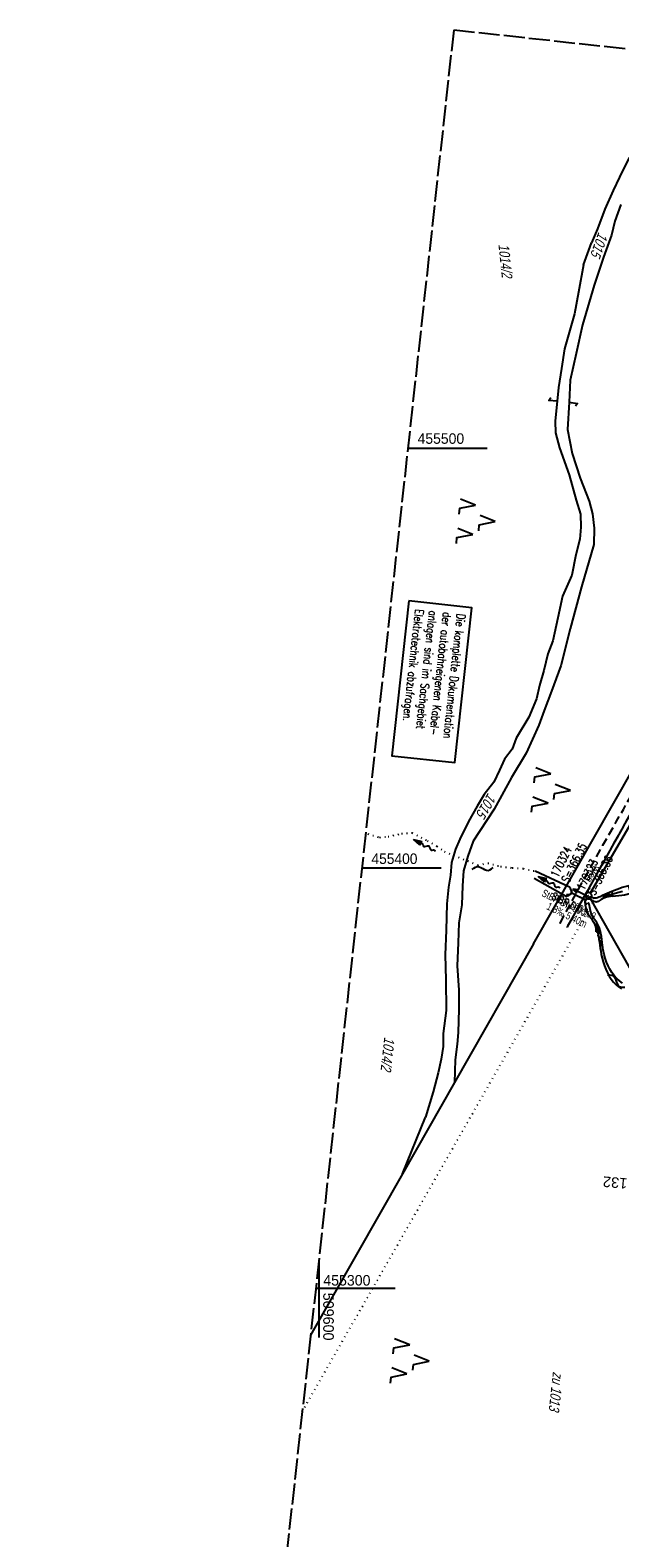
# Model space of a CAD drawing. Extents: x 509531 to 509917, y 454649 to 455599.
# Tile 17 of 26: x 509531 to 509672, y 455241 to 455599. Entities that reach past the tile are written whole.
import ezdxf
from ezdxf.enums import TextEntityAlignment as Align

# ---------------------------------------------------------------- set-up
doc = ezdxf.new("R2010")
doc.units = 0
doc.header["$LTSCALE"] = 10
doc.header["$MEASUREMENT"] = 0
for name, pattern in [('AUSGEZOGEN', [0]), ('LT00', [0]), ('LT11', [0.3, 0.2, -0.1]), ('LT12', [0.4, 0.3, -0.1]), ('LT14', [0.6, 0.5, -0.1]), ('PUNKTX2_STR', [0.6, 0.1, -0.5]), ('STRICHLINIE2', [0.375, 0.25, -0.125])]:
    doc.linetypes.add(name, pattern=pattern)
doc.layers.get('0').update_dxf_attribs({"linetype": 'LT00'})
for name, color, linetype in [('--EK_FBR', 1, 'LT00'), ('--EK_Halt-Pfeil', 4, 'LT00'), ('--EK_Haltung', 7, 'STRICHLINIE2'), ('--EK_Haltung-Text', 140, 'LT00'), ('--EK_Schacht-Text', 5, 'LT00'), ('--EL_DFK_AB_L', 21, 'LT00'), ('--EL_DFK_AB_P', 7, 'LT00'), ('--EL_Halt-Pfeil', 4, 'LT00'), ('--EL_Haltung', 182, 'STRICHLINIE2'), ('--EL_Haltung-Text', 182, 'LT00'), ('--FLIEßRICHTPFEIL', 180, 'Continuous'), ('--WASSER_NUTZUNG', 180, 'Continuous'), ('-EL-93-1', 250, 'LT00'), ('BAB-KABEL_TEXT_KASTEN', 224, 'Continuous'), ('DFK_AB_L', 21, 'LT00'), ('DFK_AB_P', 7, 'LT00'), ('DFK_FLUR_NR', 250, 'LT00'), ('DFK_KATASTER', 250, 'LT00'), ('DFK_NUTZUNG', 250, 'LT00'), ('DFK_NUTZUNGSGRENZE', 70, 'PUNKTX2_STR'), ('DL', 182, 'LT12'), ('DL_PFEIL', 201, 'LT00'), ('DL_TEXT', 182, 'LT00'), ('FELDWEG_TEXT', 250, 'Continuous'), ('PFEIL', 140, 'AUSGEZOGEN'), ('V116_FELDWEG', 250, 'LT11'), ('V116_GRABEN', 250, 'LT00'), ('V116_RASTER', 250, 'LT00'), ('V116_RAUHGE', 250, 'LT00'), ('V116_UK_DURCH', 182, 'LT00')]:
    doc.layers.add(name, color=color, linetype=linetype)
doc.layers.add('-BLATT_116-RAND', color=7, linetype='LT14', plot=False)
doc.styles.add('Arial', font='ARIAL.TTF')
doc.styles.add('Beschrift', font='ARIAL.TTF')
doc.styles.add('Haltungsbeschriftung', font='ARIAL.TTF', dxfattribs={"width": 0.75})
doc.styles.add('ROMANS', font='romans.shx', dxfattribs={"width": 0.8})
doc.styles.add('schachtbeschriftung', font='romans.shx', dxfattribs={"width": 0.75, "height": 2})
doc.styles.get("Standard").update_dxf_attribs({"font": 'ARIAL.TTF'})

# ---------------------------------------------------------------- blocks, each defined once
blk = doc.blocks.new('SYMB7052')
at = {"color": 0, "linetype": 'ByBlock'}
blk.add_lwpolyline([(0, 0), (0, 0.196), (0.076, 0.156)], dxfattribs=at)
blk = doc.blocks.new('SYMB0003')
at = {"color": 0, "linetype": 'ByBlock'}
for p, q in [((-0.015712, 0), (0.010166, 0.012015)), ((0, -0.021257), (-0.015712, 0)), ((0.010166, 0.012015), (0, -0.021257))]:
    blk.add_line(p, q, dxfattribs=at)
for points in [[(-0.031395, 0.499013), (-0.093691, 0.491144), (-0.154509, 0.475528), (-0.21289, 0.452414), (-0.267913, 0.422164), (-0.318712, 0.385257), (-0.364484, 0.342274), (-0.404509, 0.293893), (-0.438154, 0.240877), (-0.464888, 0.184062), (-0.484292, 0.124345), (-0.496058, 0.062667), (-0.5, 0)], [(-0.5, 0), (-0.496058, -0.062667), (-0.484292, -0.124345), (-0.464888, -0.184062), (-0.438154, -0.240877), (-0.404509, -0.293893), (-0.364485, -0.342274), (-0.318712, -0.385257), (-0.267914, -0.422164), (-0.21289, -0.452414), (-0.154509, -0.475529), (-0.093691, -0.491144), (-0.031395, -0.499014), (0.031395, -0.499014)], [(0.5, 0), (0.496057, 0.062667), (0.484292, 0.124345), (0.464888, 0.184062), (0.438153, 0.240877), (0.404509, 0.293893), (0.364484, 0.342274), (0.318712, 0.385257), (0.267913, 0.422164), (0.21289, 0.452414), (0.154509, 0.475528), (0.093691, 0.491144), (0.031395, 0.499013), (-0.031395, 0.499013)], [(0.031395, -0.499014), (0.093691, -0.491144), (0.154509, -0.475529), (0.21289, -0.452414), (0.267914, -0.422164), (0.318712, -0.385257), (0.364485, -0.342274), (0.404509, -0.293893), (0.438154, -0.240877), (0.464889, -0.184062), (0.484292, -0.124345), (0.496058, -0.062667), (0.5, 0)]]:
    blk.add_lwpolyline(points, dxfattribs=at)
blk = doc.blocks.new('SYMB7221')
at = {"color": 0, "linetype": 'ByBlock'}
for p, q in [((0, 0.435), (-0.11, 0.065)), ((0.11, 0.065), (0, 0.435)), ((0.25, 0.065), (0.11, 0.065)), ((-0.35, -0.065), (-0.46, -0.435)), ((0.35, -0.065), (0.24, -0.435))]:
    blk.add_line(p, q, dxfattribs=at)
for points in [[(-0.1, -0.435), (-0.24, -0.435), (-0.35, -0.065)], [(0.6, -0.435), (0.46, -0.435), (0.35, -0.065)]]:
    blk.add_lwpolyline(points, dxfattribs=at)
blk = doc.blocks.new('FLIEßRICHTPFEIL')
at = {"layer": '--FLIEßRICHTPFEIL'}
blk.add_hatch(color=256, dxfattribs=at).paths.add_polyline_path([(-1.95, 0.4875), (-1.95, -0.4875), (0, 0)])
for p, q in [((-1.95, 0.4875), (-1.95, -0.4875)), ((-1.95, 0.4875), (0, 0)), ((0, 0), (-1.95, -0.4875))]:
    blk.add_line(p, q, dxfattribs=at)
at = {"layer": '--FLIEßRICHTPFEIL', "start_tangent": (-1, 0), "end_tangent": (-1, 0)}
blk.add_spline([(-1.95, 0), (-2.4375, 0), (-2.925, 0.325), (-3.4125, 0), (-3.9, -0.325), (-4.3875, 0), (-4.875, 0.325), (-5.3625, 0), (-5.85, 0)], degree=3, dxfattribs=at)
blk = doc.blocks.new('Pfreil3')
at = {"layer": 'PFEIL'}
blk.add_hatch(color=256, dxfattribs=at).paths.add_polyline_path([(-1.55, 0.27), (-1.55, -0.27), (0, 0)])
for p, q in [((-1.55, 0), (-4.83, 0)), ((-1.55, -0.27), (-1.55, 0.27)), ((-1.55, 0.27), (0, 0)), ((0, 0), (-1.55, -0.27))]:
    blk.add_line(p, q, dxfattribs=at)
blk = doc.blocks.new('SYMB1107')
at = {"color": 0, "linetype": 'ByBlock'}
for points in [[(-0.2, 0), (-0.196157, 0.039018), (-0.184776, 0.076537), (-0.166294, 0.111114), (-0.141421, 0.141421), (-0.111114, 0.166294), (-0.076537, 0.184776), (-0.039018, 0.196157), (0, 0.2)], [(0, 0.2), (0.039018, 0.196157), (0.076537, 0.184776), (0.111114, 0.166294), (0.141421, 0.141421), (0.166294, 0.111114), (0.184776, 0.076537), (0.196157, 0.039018), (0.2, 0)]]:
    blk.add_lwpolyline(points, dxfattribs=at)
blk = doc.blocks.new('SYMB0011')
at = {"color": 0, "linetype": 'ByBlock'}
for p, q in [((0.5, 0), (-0.5, 0)), ((0, 0.5), (0, -0.5))]:
    blk.add_line(p, q, dxfattribs=at)
blk = doc.blocks.new('SYMB7251')
at = {"color": 0, "linetype": 'ByBlock'}
for points in [[(-0.25, 0), (-0.208333, 0.028889), (-0.166667, 0.051111), (-0.125, 0.06), (-0.083333, 0.051111), (-0.041667, 0.028889), (0, 0)], [(0, 0), (0.041667, -0.028889), (0.083333, -0.051111), (0.125, -0.06), (0.166667, -0.051111), (0.208333, -0.028889), (0.25, 0)]]:
    blk.add_lwpolyline(points, dxfattribs=at)
blk = doc.blocks.new('SYMB0070')
at = {"color": 0, "linetype": 'ByBlock'}
for p, q in [((-0.5, 0), (0.2, 0)), ((0.5, 0), (0.2, 0.1)), ((0.2, 0.1), (0.2, 0)), ((0.468, 0), (0.21, 0.086)), ((0.21, 0.086), (0.21, -0.086)), ((0.21, -0.086), (0.468, 0)), ((0.22, -0.072), (0.437, 0)), ((0.23, -0.058), (0.405, 0)), ((0.24, -0.045), (0.374, 0)), ((0.342, 0), (0.25, 0.031)), ((0.25, 0.031), (0.25, -0.031)), ((0.25, -0.031), (0.342, 0)), ((0.26, -0.017), (0.31, 0)), ((0.27, -0.003), (0.279, 0))]:
    blk.add_line(p, q, dxfattribs=at)
for points in [[(0.2, 0), (0.2, -0.1), (0.5, 0)], [(0.437, 0), (0.22, 0.072), (0.22, -0.072)], [(0.405, 0), (0.23, 0.058), (0.23, -0.058)], [(0.374, 0), (0.24, 0.045), (0.24, -0.045)], [(0.31, 0), (0.26, 0.017), (0.26, -0.017)], [(0.279, 0), (0.27, 0.003), (0.27, -0.003)]]:
    blk.add_lwpolyline(points, dxfattribs=at)

msp = doc.modelspace()

# ---------------------------------------------------------------- linework, layer by layer
at = {"layer": '--EK_FBR', "linetype": 'LT11', "flags": 128}
for points in [[(509657.37, 455386.93), (509658.71, 455389.42), (509660.06, 455391.9), (509661.41, 455394.39), (509662.76, 455396.87), (509664.35, 455399.73), (509665.94, 455402.59), (509667.54, 455405.45), (509669.15, 455408.3), (509670.77, 455411.15), (509672.39, 455413.99), (509674.01, 455416.84), (509676.22, 455420.71), (509678.43, 455424.58), (509680.64, 455428.45), (509682.85, 455432.32), (509685.05, 455436.19), (509687.24, 455440.07), (509688.71, 455442.68), (509690.17, 455445.28), (509691.64, 455447.88), (509693.11, 455450.49), (509694.58, 455453.09), (509696.06, 455455.68), (509697.55, 455458.27), (509699.05, 455460.86), (509700.57, 455463.43), (509701.8, 455465.5), (509703.04, 455467.57), (509704.28, 455469.63), (509705.53, 455471.69), (509706.77, 455473.75), (509708.02, 455475.81), (509709.26, 455477.88), (509710.49, 455479.94), (509711.71, 455482.01), (509712.92, 455484.09), (509714.11, 455486.17), (509715.3, 455488.28), (509716.47, 455490.4), (509717.63, 455492.52), (509718.79, 455494.65), (509719.94, 455496.78), (509721.09, 455498.91), (509722.24, 455501.05), (509722.82, 455502.13)], [(509725.72, 455502.44), (509725.19, 455501.47), (509723.9, 455499.14), (509722.62, 455496.81), (509721.34, 455494.48), (509720.05, 455492.17), (509718.76, 455489.85), (509717.45, 455487.55), (509716.13, 455485.25), (509714.78, 455482.95), (509713.43, 455480.65), (509712.05, 455478.37), (509710.67, 455476.08), (509709.29, 455473.8), (509707.9, 455471.52), (509706.51, 455469.24), (509705.12, 455466.95), (509703.74, 455464.67), (509702.36, 455462.38), (509700.84, 455459.81), (509699.33, 455457.23), (509697.83, 455454.65), (509696.34, 455452.07), (509694.86, 455449.48), (509693.38, 455446.89), (509691.9, 455444.3), (509690.43, 455441.71), (509688.95, 455439.12), (509687.06, 455435.8), (509685.16, 455432.48), (509683.27, 455429.17), (509681.37, 455425.85), (509679.47, 455422.53), (509677.59, 455419.21), (509675.7, 455415.88), (509673.84, 455412.57), (509671.99, 455409.26), (509670.14, 455405.94), (509668.29, 455402.62), (509666.44, 455399.3), (509664.6, 455395.98), (509662.74, 455392.64), (509660.88, 455389.31), (509659.02, 455385.97)]]:
    msp.add_lwpolyline(points, dxfattribs=at)
at = {"layer": '--EK_Haltung'}
msp.add_line((509663.45, 455392.39), (509659.95, 455394.11), dxfattribs=at)
at = {"layer": '--EL_DFK_AB_L'}
for p, q in [((509742.92, 455529.03), (509664.52, 455394.07)), ((509664.51, 455392.77), (509673.89, 455376.24))]:
    msp.add_line(p, q, dxfattribs=at)
at = {"layer": '--EL_Haltung'}
msp.add_line((509663.45, 455392.39), (509659.95, 455394.11), dxfattribs=at)
at = {"layer": '-BLATT_116-RAND'}
msp.add_lwpolyline([(509632.05, 455599.46), (509531.37, 454679.95), (509816.66, 454648.72), (509917.34, 455568.22), (509632.05, 455599.46)], dxfattribs=at)
at = {"layer": 'BAB-KABEL_TEXT_KASTEN', "linetype": 'AUSGEZOGEN'}
msp.add_lwpolyline([(509621.41, 455463.6), (509617.38, 455426.76), (509632.35, 455425.12), (509636.38, 455461.96)], close=True, dxfattribs=at)
at = {"layer": 'DFK_AB_L'}
for p, q in [((509742.92, 455529.03), (509664.52, 455394.07)), ((509664.51, 455392.77), (509673.89, 455376.24))]:
    msp.add_line(p, q, dxfattribs=at)
at = {"layer": 'DFK_KATASTER'}
for p, q in [((509673.79, 455569.11), (509671.44, 455564.46)), ((509671.44, 455564.46), (509669.93, 455561.28)), ((509669.93, 455561.28), (509667.98, 455556.89)), ((509667.98, 455556.89), (509666.24, 455552.15)), ((509671.78, 455558), (509670.33, 455554.01)), ((509666.24, 455552.15), (509664.78, 455548.82)), ((509670.33, 455554.01), (509669.58, 455550.69)), ((509662.95, 455543.57), (509664.78, 455548.82)), ((509669.58, 455550.69), (509667.64, 455545.44)), ((509667.64, 455545.44), (509665.43, 455538.79)), ((509651.05, 455382.02), (509742.66, 455543.03)), ((509662.95, 455543.57), (509661.74, 455537.08)), ((509665.43, 455538.79), (509662.65, 455529.32)), ((509661.74, 455537.08), (509660.8, 455531.95)), ((509660.8, 455531.95), (509658.36, 455523.64)), ((509662.65, 455529.32), (509661.18, 455522.52)), ((509658.36, 455523.64), (509657.67, 455518.91)), ((509661.18, 455522.52), (509659.77, 455516.13)), ((509657.67, 455518.91), (509656.98, 455514.43)), ((509659.77, 455516.13), (509659.54, 455510.91)), ((509656.98, 455514.43), (509656.19, 455506.39)), ((509659.54, 455510.91), (509659.13, 455504.38)), ((509656.19, 455506.39), (509656.23, 455503.58)), ((509656.23, 455503.58), (509657.18, 455500.03)), ((509659.13, 455504.38), (509660.26, 455498.67)), ((509657.18, 455500.03), (509659.53, 455493.59)), ((509660.26, 455498.67), (509662.1, 455492.82)), ((509659.53, 455493.59), (509661.17, 455487.59)), ((509662.1, 455492.82), (509664.23, 455487.38)), ((509661.17, 455487.59), (509662.22, 455484.29)), ((509664.23, 455487.38), (509665.03, 455484.33)), ((509662.22, 455484.29), (509662.26, 455481.13)), ((509665.03, 455484.33), (509665.47, 455480.92)), ((509662.26, 455481.13), (509662.05, 455478.32)), ((509665.47, 455480.92), (509665.38, 455477.06)), ((509662.05, 455478.32), (509661.1, 455474.59)), ((509665.38, 455477.06), (509662.46, 455466.98)), ((509661.1, 455474.59), (509660.11, 455469.76)), ((509660.11, 455469.76), (509657.92, 455464.76)), ((509662.46, 455466.98), (509659.78, 455457)), ((509657.92, 455464.76), (509656.84, 455459.62)), ((509656.84, 455459.62), (509655.66, 455454.13)), ((509659.78, 455457), (509657.5, 455448.14)), ((509655.66, 455454.13), (509654.4, 455451.05)), ((509654.4, 455451.05), (509653.45, 455447.08)), ((509657.5, 455448.14), (509655.28, 455442.13)), ((509653.45, 455447.08), (509652.45, 455443.5)), ((509652.45, 455443.5), (509651.74, 455440.27)), ((509655.28, 455442.13), (509653.58, 455437.54)), ((509651.74, 455440.27), (509649.89, 455435.93)), ((509653.58, 455437.54), (509652.33, 455434.06)), ((509649.89, 455435.93), (509646.9, 455430.92)), ((509652.33, 455434.06), (509649.26, 455427.39)), ((509646.9, 455430.92), (509645.93, 455428.34)), ((509645.93, 455428.34), (509644.16, 455425.91)), ((509649.26, 455427.39), (509645.78, 455421.61)), ((509642.94, 455423.33), (509641.58, 455420.5)), ((509644.16, 455425.91), (509642.94, 455423.33)), ((509641.58, 455420.5), (509639.31, 455417.56)), ((509645.78, 455421.61), (509641.67, 455414.02)), ((509639.31, 455417.56), (509637.6, 455414.72)), ((509637.6, 455414.72), (509635.59, 455411.13)), ((509641.67, 455414.02), (509638.18, 455408.75)), ((509635.59, 455411.13), (509633.49, 455406.88)), ((509638.18, 455408.75), (509636.66, 455406.42)), ((509633.49, 455406.88), (509632.47, 455404.55)), ((509636.66, 455406.42), (509635.45, 455402.83)), ((509631.51, 455401.38), (509631.3, 455398.31)), ((509632.47, 455404.55), (509631.51, 455401.38)), ((509635.45, 455402.83), (509634.35, 455399.35)), ((509631.3, 455398.31), (509630.84, 455395.49)), ((509634.35, 455399.35), (509634.15, 455395.78)), ((509630.84, 455395.49), (509630.39, 455391.51)), ((509634.15, 455395.78), (509633.96, 455391.3)), ((509630.39, 455391.51), (509630.23, 455385.27)), ((509633.96, 455391.3), (509633.27, 455386.97)), ((509633.27, 455386.97), (509633.08, 455382.24)), ((509630.23, 455385.27), (509630.06, 455379.39)), ((509651.05, 455382.02), (509632.25, 455348.99)), ((509633.08, 455382.24), (509632.86, 455376.76)), ((509630.06, 455379.39), (509630.15, 455373.4)), ((509632.86, 455376.76), (509633.24, 455370.97)), ((509630.15, 455373.4), (509630.25, 455366.1)), ((509633.24, 455370.97), (509633.31, 455366.4)), ((509630.25, 455366.1), (509629.53, 455360.61)), ((509633.31, 455366.4), (509633.09, 455360.91)), ((509629.53, 455360.61), (509629.57, 455357.54)), ((509633.09, 455360.91), (509632.88, 455358.09)), ((509629.11, 455354.57), (509628.4, 455351.25)), ((509629.57, 455357.54), (509629.11, 455354.57)), ((509632.88, 455358.09), (509632.43, 455354.37)), ((509628.4, 455351.25), (509627.21, 455346.78)), ((509632.43, 455354.37), (509632.25, 455348.99)), ((509632.25, 455348.99), (509619.89, 455327.26)), ((509627.21, 455346.78), (509625.37, 455340.75)), ((509619.89, 455327.26), (509625.37, 455340.75)), ((509619.89, 455327.26), (509598.04, 455288.85))]:
    msp.add_line(p, q, dxfattribs=at)
at = {"layer": 'DFK_NUTZUNGSGRENZE', "ltscale": 0.2}
for p, q in [((509611.13, 455408.39), (509611.67, 455408.13)), ((509619.65, 455408.21), (509622.19, 455408.4)), ((509622.19, 455408.4), (509625.81, 455406.53)), ((509611.67, 455408.13), (509614.45, 455407.32)), ((509614.45, 455407.32), (509616.45, 455407.53)), ((509616.45, 455407.53), (509619.65, 455408.21)), ((509625.81, 455406.53), (509628.08, 455405.23)), ((509628.08, 455405.23), (509629.85, 455403.95)), ((509629.85, 455403.95), (509637.78, 455400.75)), ((509637.78, 455400.75), (509640.18, 455401.2)), ((509640.18, 455401.2), (509643.2, 455400.39)), ((509643.2, 455400.39), (509645.99, 455400.08)), ((509645.99, 455400.08), (509648.63, 455399.88)), ((509648.63, 455399.88), (509651.41, 455399.3)), ((509596.04, 455270.61), (509665.13, 455391.68))]:
    msp.add_line(p, q, dxfattribs=at)
at = {"layer": 'DL', "ltscale": 0.5}
msp.add_line((509663.41, 455392.41), (509659.99, 455394.09), dxfattribs=at)
at = {"layer": 'V116_FELDWEG', "flags": 128}
for points in [[(509657.37, 455386.93), (509658.71, 455389.42), (509660.06, 455391.9), (509661.41, 455394.39), (509662.76, 455396.87), (509664.35, 455399.73), (509665.94, 455402.59), (509667.54, 455405.45), (509669.15, 455408.3), (509670.77, 455411.15), (509672.39, 455413.99), (509674.01, 455416.84), (509676.22, 455420.71), (509678.43, 455424.58), (509680.64, 455428.45), (509682.85, 455432.32), (509685.05, 455436.19), (509687.24, 455440.07), (509688.71, 455442.68), (509690.17, 455445.28), (509691.64, 455447.88), (509693.11, 455450.49), (509694.58, 455453.09), (509696.06, 455455.68), (509697.55, 455458.27), (509699.05, 455460.86), (509700.57, 455463.43), (509701.8, 455465.5), (509703.04, 455467.57), (509704.28, 455469.63), (509705.53, 455471.69), (509706.77, 455473.75), (509708.02, 455475.81), (509709.26, 455477.88), (509710.49, 455479.94), (509711.71, 455482.01), (509712.92, 455484.09), (509714.11, 455486.17), (509715.3, 455488.28), (509716.47, 455490.4), (509717.63, 455492.52), (509718.79, 455494.65), (509719.94, 455496.78), (509721.09, 455498.91), (509722.24, 455501.05), (509723.39, 455503.19), (509724.56, 455505.33), (509725.74, 455507.46), (509726.94, 455509.6), (509727.79, 455511.11), (509728.65, 455512.62), (509729.51, 455514.13), (509730.37, 455515.64), (509731.22, 455517.16), (509732.05, 455518.68), (509732.86, 455520.21), (509733.65, 455521.75), (509734.4, 455523.3), (509735.13, 455524.85), (509735.81, 455526.42), (509736.45, 455528), (509737.04, 455529.59), (509737.57, 455531.2), (509738.04, 455532.83), (509738.47, 455534.54), (509738.84, 455536.28), (509739.14, 455538.02), (509739.38, 455539.78), (509739.58, 455541.56), (509739.73, 455543.34), (509739.84, 455545.14), (509739.91, 455546.94), (509739.95, 455548.75), (509739.96, 455550.56), (509739.94, 455552.37), (509739.91, 455554.19), (509739.87, 455556), (509739.81, 455557.81), (509739.71, 455560.95), (509739.6, 455564.07), (509739.47, 455567.18), (509739.34, 455570.29), (509739.21, 455573.38), (509739.06, 455576.48), (509738.92, 455579.57), (509738.77, 455582.66), (509738.63, 455585.76), (509738.53, 455587.8)], [(509740.61, 455587.57), (509740.68, 455586.01), (509740.83, 455582.89), (509740.97, 455579.77), (509741.11, 455576.65), (509741.25, 455573.53), (509741.38, 455570.4), (509741.5, 455567.27), (509741.62, 455564.13), (509741.72, 455560.98), (509741.82, 455557.82), (509741.87, 455555.95), (509741.91, 455554.07), (509741.94, 455552.19), (509741.95, 455550.32), (509741.93, 455548.44), (509741.89, 455546.57), (509741.82, 455544.7), (509741.7, 455542.84), (509741.55, 455540.99), (509741.35, 455539.15), (509741.09, 455537.32), (509740.79, 455535.51), (509740.42, 455533.71), (509739.98, 455531.93), (509739.51, 455530.29), (509738.99, 455528.67), (509738.41, 455527.06), (509737.79, 455525.47), (509737.12, 455523.88), (509736.42, 455522.31), (509735.68, 455520.75), (509734.91, 455519.2), (509734.12, 455517.65), (509733.3, 455516.11), (509732.47, 455514.58), (509731.63, 455513.05), (509730.78, 455511.53), (509729.92, 455510.01), (509729.07, 455508.49), (509727.77, 455506.15), (509726.47, 455503.81), (509725.19, 455501.47), (509723.9, 455499.14), (509722.62, 455496.81), (509721.34, 455494.48), (509720.05, 455492.17), (509718.76, 455489.85), (509717.45, 455487.55), (509716.13, 455485.25), (509714.78, 455482.95), (509713.43, 455480.65), (509712.05, 455478.37), (509710.67, 455476.08), (509709.29, 455473.8), (509707.9, 455471.52), (509706.51, 455469.24), (509705.12, 455466.95), (509703.74, 455464.67), (509702.36, 455462.38), (509700.84, 455459.81), (509699.33, 455457.23), (509697.83, 455454.65), (509696.34, 455452.07), (509694.86, 455449.48), (509693.38, 455446.89), (509691.9, 455444.3), (509690.43, 455441.71), (509688.95, 455439.12), (509687.06, 455435.8), (509685.16, 455432.48), (509683.27, 455429.17), (509681.37, 455425.85), (509679.47, 455422.53), (509677.59, 455419.21), (509675.7, 455415.88), (509673.84, 455412.57), (509671.99, 455409.26), (509670.14, 455405.94), (509668.29, 455402.62), (509666.44, 455399.3), (509664.6, 455395.98), (509662.74, 455392.64), (509660.88, 455389.31), (509659.02, 455385.97)]]:
    msp.add_lwpolyline(points, dxfattribs=at)
at = {"layer": 'V116_GRABEN'}
for p, q in [((509651.17, 455397.62), (509658.77, 455393.34)), ((509659.6, 455395.48), (509651.41, 455399.3))]:
    msp.add_line(p, q, dxfattribs=at)
for points in [[(509658.77, 455393.34), (509659.1, 455393.43), (509659.42, 455393.53), (509659.69, 455393.64), (509659.91, 455393.78), (509660.05, 455393.96), (509660.1, 455394.2), (509660.06, 455394.48), (509659.95, 455394.8), (509659.79, 455395.13), (509659.6, 455395.48)], [(509669.63, 455394.41), (509669.09, 455394.19), (509668.55, 455393.96), (509668, 455393.73), (509667.43, 455393.48), (509666.85, 455393.21), (509666.53, 455393.07), (509666.21, 455392.94), (509665.89, 455392.85), (509665.58, 455392.82), (509665.29, 455392.88), (509665.14, 455392.94), (509665, 455393.01), (509664.85, 455393.07), (509664.58, 455393.11), (509664.31, 455393.08), (509664.03, 455392.98), (509663.78, 455392.82), (509663.56, 455392.63), (509663.4, 455392.4), (509663.29, 455392.11), (509663.26, 455391.8), (509663.28, 455391.48), (509663.33, 455391.16), (509663.44, 455390.59), (509663.59, 455390.03), (509663.79, 455389.51), (509664.05, 455389.02), (509664.2, 455388.8), (509664.35, 455388.58), (509664.7, 455388.09), (509665.03, 455387.58), (509665.34, 455387.06), (509665.61, 455386.53), (509665.88, 455385.88), (509666.11, 455385.21), (509666.29, 455384.53), (509666.45, 455383.84), (509666.57, 455383.13), (509666.68, 455382.42), (509666.79, 455381.69), (509666.9, 455380.95), (509667.02, 455380.21), (509667.15, 455379.46), (509667.35, 455378.57), (509667.59, 455377.67), (509667.88, 455376.79), (509668.21, 455375.93), (509668.59, 455375.1), (509669.01, 455374.31), (509669.49, 455373.57), (509670.01, 455372.89), (509670.59, 455372.28), (509671.23, 455371.75), (509671.92, 455371.3)], [(509672.2, 455372.62), (509671.49, 455373.16), (509670.83, 455373.77), (509670.22, 455374.45), (509669.67, 455375.18), (509669.17, 455375.97), (509668.74, 455376.79), (509668.36, 455377.65), (509668.05, 455378.54), (509667.8, 455379.44), (509667.66, 455380.16), (509667.54, 455380.89), (509667.44, 455381.62), (509667.36, 455382.34), (509667.27, 455383.05), (509667.17, 455383.76), (509667.05, 455384.45), (509666.89, 455385.13), (509666.69, 455385.79), (509666.43, 455386.42), (509666.1, 455387.03), (509665.88, 455387.37), (509665.65, 455387.71), (509665.41, 455388.04), (509665.19, 455388.38), (509664.98, 455388.73), (509664.73, 455389.3), (509664.54, 455389.9), (509664.41, 455390.53), (509664.32, 455391.18), (509664.3, 455391.32), (509664.26, 455391.46), (509664.18, 455391.57), (509664.06, 455391.66), (509663.92, 455391.75)], [(509669.78, 455393.37), (509669.32, 455393.29), (509668.86, 455393.2), (509668.4, 455393.08), (509667.95, 455392.94), (509667.51, 455392.75), (509667.08, 455392.51), (509666.86, 455392.36), (509666.63, 455392.21), (509666.41, 455392.08), (509666.18, 455391.98), (509665.95, 455391.94), (509665.7, 455391.98), (509665.44, 455392.07), (509665.19, 455392.2), (509664.94, 455392.34), (509664.75, 455392.45), (509664.56, 455392.55)]]:
    msp.add_lwpolyline(points, dxfattribs=at)
at = {"layer": 'V116_RASTER'}
for p, q in [((509621.16, 455500), (509640.04, 455500)), ((509629.09, 455400), (509610.21, 455400)), ((509600, 455306.77), (509600, 455288.27)), ((509599.26, 455300), (509618.14, 455300))]:
    msp.add_line(p, q, dxfattribs=at)
at = {"layer": 'V116_RAUHGE'}
msp.add_lwpolyline([(509673.68, 455395.8), (509672.08, 455395.4), (509671.59, 455395.13), (509669.63, 455394.41), (509669.78, 455393.37), (509672.06, 455393.56), (509672.64, 455393.62), (509674.16, 455394.01), (509673.68, 455395.8)], dxfattribs=at)

# ---------------------------------------------------------------- block references
at = {"layer": '--EK_Halt-Pfeil', "xscale": 4.000000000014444, "yscale": 4, "zscale": 4, "rotation": 153.8837399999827}
msp.add_blockref('SYMB0070', (509662.14, 455394.15), dxfattribs=at)
at = {"layer": '--EL_DFK_AB_P', "xscale": 1.500000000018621, "yscale": 1.5, "zscale": 1.5, "rotation": 264.7377099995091}
msp.add_blockref('SYMB0003', (509664.14, 455393.42), dxfattribs=at)
at = {"layer": '--EL_Halt-Pfeil', "xscale": 4.000000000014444, "yscale": 4, "zscale": 4, "rotation": 153.8837399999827}
msp.add_blockref('SYMB0070', (509662.14, 455394.15), dxfattribs=at)
at = {"layer": '--FLIEßRICHTPFEIL'}
for p, rotation in [((509622.53, 455406.85), 151.9936984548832), ((509652.15, 455398.05), 151.9936984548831), ((509665.86, 455386.83), 105.5245100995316)]:
    msp.add_blockref('FLIEßRICHTPFEIL', p, dxfattribs=dict(at, rotation=rotation))
at = {"layer": '--WASSER_NUTZUNG', "zscale": 10}
for p, xscale, yscale, rotation in [((509638.96, 455399.92), 9.99999999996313, 10.00000000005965, 5.683926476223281), ((509670.68, 455373.14), 9.999999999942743, 10.00000000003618, 324.6263287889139)]:
    msp.add_blockref('SYMB7251', p, dxfattribs=dict(at, xscale=xscale, yscale=yscale, rotation=rotation))
at = {"layer": 'DFK_AB_P', "xscale": 1.500000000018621, "yscale": 1.5, "zscale": 1.5, "rotation": 264.7377099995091}
msp.add_blockref('SYMB0003', (509664.14, 455393.42), dxfattribs=at)
at = {"layer": 'DFK_KATASTER', "xscale": 10, "yscale": 10, "zscale": 10}
for p, rotation in [((509656.66, 455511.14), 84.3775099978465), ((509659.54, 455510.91), 261.868840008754)]:
    msp.add_blockref('SYMB7052', p, dxfattribs=dict(at, rotation=rotation))
at = {"layer": 'DFK_NUTZUNG', "xscale": 10.00000000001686, "yscale": 10, "zscale": 10, "rotation": 264.7377100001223}
for p in [(509637.59, 455482.87), (509655.46, 455418.91), (509621.92, 455283.03)]:
    msp.add_blockref('SYMB7221', p, dxfattribs=at)
at = {"layer": 'DL_PFEIL', "xscale": 4.000000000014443, "yscale": 4, "zscale": 4, "rotation": 153.8837399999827}
msp.add_blockref('SYMB0070', (509662.14, 455394.15), dxfattribs=at)
at = {"layer": 'PFEIL', "rotation": 195.9364705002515}
msp.add_blockref('Pfreil3', (509667.54, 455393.2), dxfattribs=at)
at = {"layer": 'V116_FELDWEG', "xscale": 0.09999999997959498, "yscale": 0.09999999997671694, "zscale": 0.1, "rotation": 263.7512999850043}
for p in [(509662.76, 455396.87), (509664.6, 455395.98), (509657.37, 455386.93), (509659.02, 455385.97)]:
    msp.add_blockref('SYMB0011', p, dxfattribs=at)
at = {"layer": 'V116_UK_DURCH', "zscale": 4}
for p, xscale, yscale, rotation in [((509659.27, 455394.44), 3.999999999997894, 3.999999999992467, 241.6346096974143), ((509664.13, 455392.06), 4.000000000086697, 4.000000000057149, 64.13329825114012)]:
    msp.add_blockref('SYMB1107', p, dxfattribs=dict(at, xscale=xscale, yscale=yscale, rotation=rotation))

# ---------------------------------------------------------------- texts
at = {"layer": '--EK_Haltung-Text', "style": 'Haltungsbeschriftung', "width": 0.75}
for s, p in [('StBR DN 500', (509655.11, 455392.59)), ('1.8‰ 5.40m', (509653.98, 455390.29))]:
    msp.add_text(s, height=1.8, rotation=-26.1162, dxfattribs=at).set_placement(p)
at = {"layer": '--EK_Schacht-Text', "style": 'schachtbeschriftung', "width": 0.75}
for s, rotation, p in [('S=366.35', 63.9071, (509659.37, 455396.34)), ('170324', 63.9071, (509656.78, 455397.61)), ('170323', 63.8838, (509663.01, 455394.6)), ('S=366.36', 63.8838, (509665.59, 455393.33))]:
    msp.add_text(s, height=2, rotation=rotation, dxfattribs=at).set_placement(p)
at = {"layer": '--EL_Haltung-Text', "style": 'Haltungsbeschriftung', "width": 0.75}
msp.add_text('StBR DN 500', height=1.8, rotation=-26.1162, dxfattribs=at).set_placement((509652.79, 455393.44))
at = {"layer": '-EL-93-1', "style": 'Arial'}
msp.add_text('   km 170+861,132', height=2.5, rotation=175.0722, dxfattribs=at).set_placement((509696.46, 455322.91), align=Align.MIDDLE_LEFT)
at = {"layer": 'BAB-KABEL_TEXT_KASTEN', "insert": (509634.83, 455460.39), "char_height": 2, "width": 33.7438, "attachment_point": 1, "rotation": 263.7513, "style": 'ROMANS'}
msp.add_mtext('{\\W0.75;Die komplette Dokumentation der autobahneigenen Kabel-\\Panlagen sind im Sachgebiet Elektrotechnik abzufragen.}', dxfattribs=at)
at = {"layer": 'DFK_FLUR_NR', "oblique": 13.754, "width": 0.75}
for s, rotation, p in [('1014/2', 275.9994, (509642.68, 455548.45)), ('1015', 250.236, (509666.5, 455551.53)), ('1015', 239.6437, (509640.25, 455418.06)), ('1014/2', 263.7513, (509615.56, 455359.9)), ('zu 1013', 263.7513, (509655.66, 455280.21))]:
    msp.add_text(s, height=2.5, rotation=rotation, dxfattribs=at).set_placement(p)
at = {"layer": 'DL_TEXT', "style": 'Haltungsbeschriftung', "width": 0.75}
msp.add_text('StBR 500', height=1.8, rotation=-26.1162, dxfattribs=at).set_placement((509655.09, 455392.86))
at = {"layer": 'FELDWEG_TEXT', "insert": (509665.09, 455401.09), "char_height": 1.5, "attachment_point": 7, "rotation": 242.3408, "style": 'Beschrift'}
msp.add_mtext('Weg', dxfattribs=at)
at = {"layer": 'V116_RASTER'}
for s, rotation, width, p in [(' 455500', -0.0012, 0.951, (509622.54, 455501)), (' 455400', -0.0012, 0.938, (509611.59, 455401)), (' 455300', -0.0012, 0.962, (509600.12, 455300.65)), (' 509600', -90.0012, 0.976, (509601.04, 455299.89))]:
    msp.add_text(s, height=2.5, rotation=rotation, dxfattribs=dict(at, width=width)).set_placement(p)

doc.saveas('drawing.dxf')
